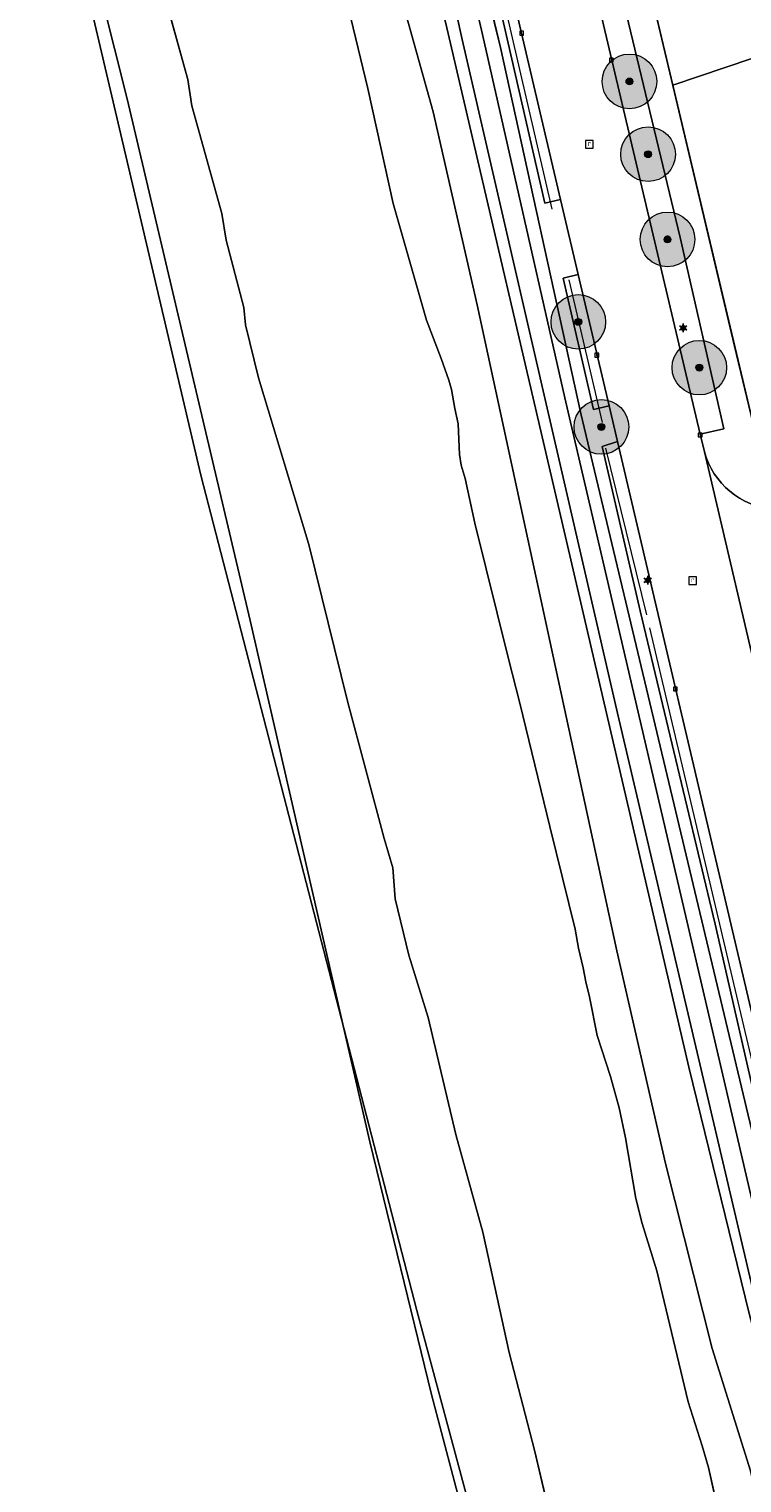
# Model space of a CAD drawing. Header units: millimetres. Extents: x 162876 to 168130, y 402614 to 405602.
# Tile 109 of 256: x 165189 to 165241, y 403612 to 403719. Entities that reach past the tile are written whole.
import ezdxf
from ezdxf.enums import TextEntityAlignment as Align

# ---------------------------------------------------------------- set-up
doc = ezdxf.new("R2010")
doc.units = ezdxf.units.MM
for name, color, linetype, lineweight in [('X-CA190022.004-UO-BGT_Ondergrond$0$GE_006_Watergrens_Grens_GEM', 253, 'Continuous', 9), ('X-CA190022.004-UO-BGT_Ondergrond$0$GE_203_VGOHaag_Lijn_GEM', 253, 'X-CA190022.004-UO-BGT_Ondergrond$0$Heg', 9), ('X-CA190022.004-UO-BGT_Ondergrond$0$GE_244_Taludlijn_Lijn_GEM', 253, 'Continuous', 9), ('X-CA190022.004-UO-BGT_Ondergrond$0$GE_314_WGDRijbaanLokaleweg_Vlak_GEM', 253, 'Continuous', 9), ('X-CA190022.004-UO-BGT_Ondergrond$0$GE_317_WGDVoetpad_Vlak_GEM', 253, 'Continuous', 9), ('X-CA190022.004-UO-BGT_Ondergrond$0$GE_366_OWGBerm_groenvoorziening_Vlak_GEM', 253, 'Continuous', 9), ('X-CA190022.004-UO-BGT_Ondergrond$0$GE_367_OWGBerm_groenvoorziening_grasenk_GEM', 253, 'Continuous', 9), ('X-CA190022.004-UO-BGT_Ondergrond$0$GE_401_OTDErf_Vlak_GEM', 253, 'Continuous', 9), ('X-CA190022.004-UO-BGT_Ondergrond$0$GE_471_BTDBouwland_Vlak_GEM', 253, 'Continuous', 9), ('X-CA190022.004-UO-BGT_Ondergrond$0$GE_477_BTDGroenvoorziening_Vlak_GEM', 253, 'Continuous', 9), ('X-CA190022.004-UO-BGT_Ondergrond$0$GE_491_VGOHaag_Inrichtend_Vlak_GEM', 253, 'Continuous', 9), ('X-CA190022.004-UO-BGT_Ondergrond$0$GE_504_WTDWaterloop_sloot_Vlak_GEM', 253, 'Continuous', 9), ('X-CA190022.004-UO-BGT_Ondergrond$0$GE_541_OWTOever_slootkant_Vlak_GEM', 253, 'Continuous', 9), ('X-CA190022.004-UO-BGT_Ondergrond$0$GE_861_PALLichtmast_Punt_GEM', 202, 'Continuous', 25), ('X-CA190022.004-UO-BGT_Ondergrond$0$GE_885_PutInspectieofRioolput_Punt_GEM', 253, 'Continuous', 9), ('X-CA190022.004-UO-BGT_Ondergrond$0$GE_886_PutKolk_Punt_GEM', 253, 'Continuous', 9), ('X-CA190022.004-UO-BGT_Ondergrond$0$N-WE-RI-PUT_INSPECTIE-S', 253, 'Continuous', 9), ('X-CA190022.004-UO-DWM_Beplanting_v0.1$0$B-WE-GR-BOOM-S AFKOMSTIG UIT BGT', 252, 'Continuous', 0), ('X-CA190022.004-UO-KAD_Percelen$0$B-WE-KG-GRENS_PERCEEL-GV', 150, 'Continuous', 9)]:
    doc.layers.add(name, color=color, linetype=linetype, lineweight=lineweight)
doc.layers.add('X-CA190022.004-UO-DWM_Beplanting_v0.1$0$B-WE-GR-BOOM-S AFKOMSTIG UIT BOMENBESTAND GEMEENTE', color=252, linetype='Continuous')
doc.styles.add('X-CA190022.004-UO-BGT_Ondergrond$0$NLCS-ISO', font='NLCS-ISO.ttf')
doc.linetypes.add('X-CA190022.004-UO-BGT_Ondergrond$0$Heg', pattern='A,5,-1.5,[2,dgnlstyle-meierijstad.shx,S=0.007937,R=45,X=0,Y=0],-1.5', length=8)

# ---------------------------------------------------------------- blocks, each defined once
blk = doc.blocks.new('X-CA190022.004-UO-BGT_Ondergrond$0$SRI-KOLK-SO')
at = {"color": 0, "linetype": 'ByBlock', "lineweight": 18}
blk.add_lwpolyline([(-1.125, -1.125), (1.125, -1.125), (1.125, 1.125), (-1.125, 1.125)], close=True, dxfattribs=at)
at = {"color": 0, "linetype": 'ByBlock', "lineweight": 18, "style": 'X-CA190022.004-UO-BGT_Ondergrond$0$NLCS-ISO'}
blk.add_text('k', height=1.5, dxfattribs=at).set_placement((0, 0), align=Align.MIDDLE_CENTER)
blk = doc.blocks.new('X-CA190022.004-UO-BGT_Ondergrond$0$IMGEOKolk')
at = {"xscale": 5, "yscale": 5, "zscale": 5}
blk.add_blockref('X-CA190022.004-UO-BGT_Ondergrond$0$SRI-KOLK-SO', (0, 0), dxfattribs=at)
blk = doc.blocks.new('X-CA190022.004-UO-BGT_Ondergrond$0$SRI-PUT_INSPECTIEPUT_RIOOLPUT-SO')
at = {"color": 0, "linetype": 'ByBlock', "lineweight": 18}
blk.add_lwpolyline([(-1.12, -1.12), (1.12, -1.12), (1.12, 1.12), (-1.12, 1.12)], close=True, dxfattribs=at)
at = {"color": 0, "linetype": 'ByBlock', "lineweight": 18, "style": 'X-CA190022.004-UO-BGT_Ondergrond$0$NLCS-ISO'}
blk.add_text('r', height=1.5, dxfattribs=at).set_placement((0, 0.28), align=Align.MIDDLE_CENTER)
blk = doc.blocks.new('X-CA190022.004-UO-BGT_Ondergrond$0$IMGEOInspectierioolput')
at = {"layer": 'X-CA190022.004-UO-BGT_Ondergrond$0$N-WE-RI-PUT_INSPECTIE-S', "xscale": 10, "yscale": 10, "zscale": 10}
blk.add_blockref('X-CA190022.004-UO-BGT_Ondergrond$0$SRI-PUT_INSPECTIEPUT_RIOOLPUT-SO', (0, 0), dxfattribs=at)
blk = doc.blocks.new('X-CA190022.004-UO-BGT_Ondergrond$0$N-SIE-WEG_LICHTMAST-SO')
h = blk.add_hatch(color=256)
h.paths.add_polyline_path([(1.16, 0.5, 0.658505), (-1.16, 0.5)])
h.paths.add_polyline_path([(-1.16, -0.5, 0.658505), (1.16, -0.5)])
at = {"flags": 128}
for points in [[(-2.19, 1.27), (-1.1, 0.63)], [(-1.16, 0.5), (1.16, 0.5)], [(0, 1.27), (0, 2.53)], [(1.1, 0.63), (2.19, 1.27)], [(-2.19, -1.27), (-1.1, -0.63)], [(-1.16, -0.5), (1.16, -0.5)], [(0, -1.27), (0, -2.53)], [(2.19, -1.27), (1.1, -0.63)]]:
    blk.add_lwpolyline(points, dxfattribs=at)
at = {"ltscale": 0.5}
blk.add_circle((0, 0), 1.27, dxfattribs=at)
at = {"style": 'X-CA190022.004-UO-BGT_Ondergrond$0$NLCS-ISO'}
blk.add_attdef('TYPE', text='', height=1.8, dxfattribs=at).set_placement((0, 2.53), align=Align.BOTTOM_CENTER)
blk = doc.blocks.new('X-CA190022.004-UO-BGT_Ondergrond$0$IMGEOLichtmastpaal')
at = {"xscale": 5, "yscale": 5, "zscale": 5}
blk.add_blockref('X-CA190022.004-UO-BGT_Ondergrond$0$N-SIE-WEG_LICHTMAST-SO', (0, 6.4), dxfattribs=at)
blk = doc.blocks.new('X-CA190022.004-UO-DWM_Beplanting_v0.1$0$SGR-BOOM_01-SO')
at = {"linetype": 'ByBlock', "lineweight": 18}
h = blk.add_hatch(color=0, dxfattribs=at)
h.dxf.hatch_style = 1
edge = h.paths.add_edge_path()
edge.add_arc((0, 0), 0.25, 0, 360)
at = {"color": 0, "linetype": 'ByBlock', "lineweight": 18}
for radius in [2, 0.25]:
    blk.add_circle((0, 0), radius, dxfattribs=at)
blk = doc.blocks.new('X-CA190022.004-UO-DWM_Beplanting_v0.1$0$IMGEOBoom')
at = {"transparency": 33554457}
h = blk.add_hatch(color=256, dxfattribs=at)
h.dxf.hatch_style = 1
edge = h.paths.add_edge_path()
edge.add_arc((0, 0), 100, 0, 360)
edge = h.paths.add_edge_path(flags=17)
edge.add_arc((0, 0), 12.5, 0, 360)
h = blk.add_hatch()
h.set_pattern_fill('ANGLE', color=256)
h.set_pattern_definition([(0, (0, 0), (0, 6.985), [5.08, -1.905]), (90, (0, 0), (-6.985, 4e-16), [5.08, -1.905])])
edge = h.paths.add_edge_path(flags=17)
edge.add_arc((0, 0), 12.5, 0, 360)
at = {"xscale": 50, "yscale": 50, "zscale": 50}
blk.add_blockref('X-CA190022.004-UO-DWM_Beplanting_v0.1$0$SGR-BOOM_01-SO', (0, 0), dxfattribs=at)

msp = doc.modelspace()

# ---------------------------------------------------------------- linework, layer by layer
at = {"layer": 'X-CA190022.004-UO-BGT_Ondergrond$0$GE_006_Watergrens_Grens_GEM'}
for p, q in [((165218.663, 403712.63), (165215.335, 403724.555)), ((165198.784, 403721.856), (165200.694, 403714.995)), ((165211.914, 403722.435), (165213.859, 403714.343)), ((165213.859, 403714.343), (165211.914, 403722.435)), ((165200.694, 403714.995), (165200.987, 403713.067)), ((165213.859, 403714.343), (165215.714, 403705.925)), ((165215.714, 403705.925), (165213.859, 403714.343)), ((165200.987, 403713.067), (165203.173, 403705.177)), ((165221.876, 403698.499), (165218.663, 403712.63)), ((165215.714, 403705.925), (165218.158, 403697.373)), ((165218.158, 403697.373), (165215.714, 403705.925)), ((165203.173, 403705.177), (165203.49, 403703.233)), ((165203.49, 403703.233), (165204.798, 403698.291)), ((165204.798, 403698.291), (165204.916, 403697.023)), ((165232.096, 403651.201), (165221.876, 403698.499)), ((165218.158, 403697.373), (165219.243, 403694.58)), ((165219.243, 403694.58), (165218.158, 403697.373)), ((165204.916, 403697.023), (165205.874, 403693.157)), ((165219.243, 403694.58), (165219.801, 403692.983)), ((165219.801, 403692.983), (165219.243, 403694.58)), ((165205.874, 403693.157), (165209.558, 403680.945)), ((165219.801, 403692.983), (165220, 403692.307)), ((165220, 403692.307), (165219.801, 403692.983)), ((165220, 403692.307), (165220.241, 403690.902)), ((165220.241, 403690.902), (165220, 403692.307)), ((165220.241, 403690.902), (165220.49, 403689.773)), ((165220.49, 403689.773), (165220.241, 403690.902)), ((165220.49, 403689.773), (165220.588, 403687.544)), ((165220.588, 403687.544), (165220.49, 403689.773)), ((165220.588, 403687.544), (165220.704, 403686.763)), ((165220.704, 403686.763), (165220.588, 403687.544)), ((165220.704, 403686.763), (165220.985, 403685.778)), ((165220.985, 403685.778), (165220.704, 403686.763)), ((165220.985, 403685.778), (165221.693, 403682.512)), ((165221.693, 403682.512), (165220.985, 403685.778)), ((165221.693, 403682.512), (165224.158, 403672.578)), ((165224.158, 403672.578), (165221.693, 403682.512)), ((165209.558, 403680.945), (165212.372, 403669.478)), ((165224.158, 403672.578), (165224.998, 403669.33)), ((165224.998, 403669.33), (165224.158, 403672.578)), ((165212.372, 403669.478), (165215.062, 403659.424)), ((165224.998, 403669.33), (165227.188, 403660.292)), ((165227.188, 403660.292), (165224.998, 403669.33)), ((165227.188, 403660.292), (165229.062, 403652.769)), ((165229.062, 403652.769), (165227.188, 403660.292)), ((165215.062, 403659.424), (165215.704, 403657.261)), ((165215.704, 403657.261), (165215.873, 403654.987)), ((165215.873, 403654.987), (165216.869, 403650.882)), ((165229.062, 403652.769), (165229.298, 403651.376)), ((165229.298, 403651.376), (165229.062, 403652.769)), ((165229.298, 403651.376), (165229.646, 403649.94)), ((165229.646, 403649.94), (165229.298, 403651.376)), ((165216.869, 403650.882), (165218.289, 403646.318)), ((165235.674, 403635.607), (165232.096, 403651.201)), ((165229.646, 403649.94), (165229.82, 403648.919)), ((165229.82, 403648.919), (165229.646, 403649.94)), ((165229.82, 403648.919), (165230.099, 403647.814)), ((165230.099, 403647.814), (165229.82, 403648.919)), ((165230.099, 403647.814), (165230.667, 403644.979)), ((165230.667, 403644.979), (165230.099, 403647.814)), ((165218.289, 403646.318), (165220.306, 403637.732)), ((165230.667, 403644.979), (165231.636, 403641.996)), ((165231.636, 403641.996), (165230.667, 403644.979)), ((165231.636, 403641.996), (165232.284, 403639.694)), ((165232.284, 403639.694), (165231.636, 403641.996)), ((165232.284, 403639.694), (165232.737, 403637.507)), ((165232.737, 403637.507), (165232.284, 403639.694)), ((165220.306, 403637.732), (165222.285, 403630.596)), ((165232.737, 403637.507), (165233.499, 403633.043)), ((165233.499, 403633.043), (165232.737, 403637.507)), ((165239.084, 403622.059), (165235.674, 403635.607)), ((165233.499, 403633.043), (165233.95, 403631.227)), ((165233.95, 403631.227), (165233.499, 403633.043)), ((165233.95, 403631.227), (165235.033, 403627.767)), ((165235.033, 403627.767), (165233.95, 403631.227)), ((165222.285, 403630.596), (165224.22, 403621.774)), ((165235.033, 403627.767), (165237.328, 403618.155)), ((165237.328, 403618.155), (165235.033, 403627.767)), ((165224.22, 403621.774), (165226.082, 403614.63)), ((165241.891, 403613.105), (165239.084, 403622.059)), ((165237.328, 403618.155), (165238.355, 403614.928)), ((165238.355, 403614.928), (165237.328, 403618.155)), ((165226.082, 403614.63), (165228.614, 403603.779)), ((165238.355, 403614.928), (165238.804, 403613.361)), ((165238.804, 403613.361), (165238.355, 403614.928)), ((165238.804, 403613.361), (165239.655, 403609.584)), ((165239.655, 403609.584), (165238.804, 403613.361))]:
    msp.add_line(p, q, dxfattribs=at)
at = {"layer": 'X-CA190022.004-UO-BGT_Ondergrond$0$GE_203_VGOHaag_Lijn_GEM'}
for p, q in [((165227.359, 403705.492), (165221.752, 403729.759)), ((165240.728, 403695.474), (165236.109, 403714.964)), ((165231.041, 403689.888), (165228.602, 403700.324)), ((165234.3, 403675.798), (165231.297, 403687.992)), ((165249.039, 403613.249), (165234.524, 403674.841))]:
    msp.add_line(p, q, dxfattribs=at)
at = {"layer": 'X-CA190022.004-UO-BGT_Ondergrond$0$GE_244_Taludlijn_Lijn_GEM'}
for p, q in [((165223.571, 403717.346), (165219.13, 403735.879)), ((165229.459, 403690.541), (165223.571, 403717.346)), ((165242.109, 403637.519), (165229.459, 403690.541))]:
    msp.add_line(p, q, dxfattribs=at)
at = {"layer": 'X-CA190022.004-UO-BGT_Ondergrond$0$GE_314_WGDRijbaanLokaleweg_Vlak_GEM', "flags": 128}
for points in [[(165249.78, 403613.5), (165232.154, 403688.478), (165231.537, 403691.102), (165229.278, 403700.708), (165227.986, 403706.207), (165222.403, 403729.956), (165221.837, 403732.364), (165221.043, 403735.738), (165220.944, 403736.16), (165226.746, 403737.531), (165238.209, 403689.016), (165238.51, 403687.74), (165242.22, 403671.88), (165242.541, 403670.519), (165252.257, 403629.266), (165252.878, 403626.63), (165253.942, 403622.111), (165254.07, 403621.569), (165254.234, 403620.874), (165257.97, 403605.065)], [(165242.22, 403671.88), (165238.51, 403687.74)]]:
    msp.add_lwpolyline(points, dxfattribs=at)
at = {"layer": 'X-CA190022.004-UO-BGT_Ondergrond$0$GE_314_WGDRijbaanLokaleweg_Vlak_GEM'}
msp.add_arc((165244.14, 403689.328), 5.85, 195.75547, 264.37084, dxfattribs=at)
at = {"layer": 'X-CA190022.004-UO-BGT_Ondergrond$0$GE_317_WGDVoetpad_Vlak_GEM', "flags": 128}
for points in [[(165250.353, 403591.907), (165245.143, 403613.291), (165232.159, 403668.603), (165220.784, 403717.926), (165218.547, 403728.012), (165217.014, 403734.022), (165214.436, 403739.313), (165211.843, 403745.767), (165211.379, 403751.196), (165210.984, 403757.96)], [(165212.536, 403757.738), (165212.619, 403751.305), (165213.233, 403746.209), (165215.724, 403740.053), (165218.291, 403734.655), (165219.91, 403728.396), (165222.277, 403718.296), (165228.303, 403691.699), (165246.496, 403613.617), (165251.805, 403592.309)], [(165229.32, 403746.75), (165229.399, 403746.789), (165229.416, 403746.798), (165230.174, 403745.282), (165231.613, 403742.426), (165230.28, 403739.56), (165236.109, 403714.964)], [(165238.51, 403687.74), (165238.209, 403689.016), (165239.936, 403689.414), (165236.748, 403703.425), (165231.061, 403727.09), (165227.92, 403739.943), (165226.289, 403739.467), (165226.259, 403739.592), (165226.086, 403740.312)], [(165236.109, 403714.964), (165240.728, 403695.474), (165242.22, 403689.18), (165243.566, 403683.507)]]:
    msp.add_lwpolyline(points, dxfattribs=at)
at = {"layer": 'X-CA190022.004-UO-BGT_Ondergrond$0$GE_317_WGDVoetpad_Vlak_GEM', "extrusion": (0, 0, -1)}
msp.add_arc((-165244.14, 403689.328), 5.85, 275.62916, 344.24453, dxfattribs=at)
at = {"layer": 'X-CA190022.004-UO-BGT_Ondergrond$0$GE_366_OWGBerm_groenvoorziening_Vlak_GEM', "flags": 128}
for points in [[(165252.811, 403592.671), (165247.561, 403613.2), (165242.109, 403637.519), (165229.459, 403690.541), (165223.571, 403717.346), (165219.13, 403735.879), (165217.565, 403741.275), (165213.861, 403752.129), (165212.536, 403757.738)], [(165219.128, 403744.045), (165217.996, 403743.744), (165218.971, 403740.139), (165219.954, 403740.37), (165220.691, 403737.236), (165220.944, 403736.16), (165221.043, 403735.738), (165220.129, 403735.523), (165220.953, 403732.156), (165221.837, 403732.364), (165222.403, 403729.956), (165221.379, 403729.715), (165226.82, 403705.933), (165227.986, 403706.207), (165229.278, 403700.708), (165228.17, 403700.447), (165230.394, 403690.834), (165231.537, 403691.102), (165232.154, 403688.478), (165231.021, 403688.126), (165233.806, 403676.09), (165239.309, 403653.133), (165246.953, 403619.678), (165249.895, 403607.522)]]:
    msp.add_lwpolyline(points, dxfattribs=at)
at = {"layer": 'X-CA190022.004-UO-BGT_Ondergrond$0$GE_367_OWGBerm_groenvoorziening_grasenk_GEM', "flags": 128}
for points in [[(165210.984, 403757.96), (165211.379, 403751.196), (165211.843, 403745.767), (165214.436, 403739.313), (165217.014, 403734.022), (165218.547, 403728.012), (165220.784, 403717.926), (165232.159, 403668.603), (165245.143, 403613.291), (165250.353, 403591.907)], [(165243.746, 403604.745), (165241.891, 403613.105), (165239.084, 403622.059), (165235.674, 403635.607), (165232.096, 403651.201), (165221.876, 403698.499), (165218.663, 403712.63), (165215.335, 403724.555), (165212.387, 403729.744), (165211.132, 403737.546), (165209, 403745.23), (165207.611, 403752.193), (165207.51, 403756.85), (165208.86, 403757.32), (165208.71, 403757.71)], [(165212.536, 403757.738), (165213.861, 403752.129), (165217.565, 403741.275), (165219.13, 403735.879), (165223.571, 403717.346), (165229.459, 403690.541), (165242.109, 403637.519), (165247.561, 403613.2), (165252.811, 403592.671)], [(165251.805, 403592.309), (165246.496, 403613.617), (165228.303, 403691.699), (165222.277, 403718.296), (165219.91, 403728.396), (165218.291, 403734.655), (165215.724, 403740.053), (165213.233, 403746.209), (165212.619, 403751.305), (165212.536, 403757.738)], [(165226.289, 403739.467), (165227.92, 403739.943), (165231.061, 403727.09), (165236.748, 403703.425), (165239.936, 403689.414), (165238.209, 403689.016), (165226.746, 403737.531), (165226.492, 403738.607), (165226.289, 403739.467)]]:
    msp.add_lwpolyline(points, dxfattribs=at)
at = {"layer": 'X-CA190022.004-UO-BGT_Ondergrond$0$GE_401_OTDErf_Vlak_GEM', "flags": 128}
msp.add_lwpolyline([(165321.488, 403760.148), (165333.72, 403719.38), (165331.74, 403715.59), (165245.34, 403687.81), (165242.22, 403689.18), (165240.728, 403695.474), (165236.109, 403714.964), (165230.28, 403739.56), (165231.613, 403742.426), (165232.28, 403743.86), (165311.26, 403783.38), (165315, 403781.77), (165317.41, 403773.738), (165321.488, 403760.148)], dxfattribs=at)
at = {"layer": 'X-CA190022.004-UO-BGT_Ondergrond$0$GE_471_BTDBouwland_Vlak_GEM', "flags": 128}
msp.add_lwpolyline([(165193.408, 403721.084), (165201.638, 403686.012), (165217.465, 403624.857), (165229.114, 403581.428), (165245.954, 403525.843), (165266.719, 403473.045), (165289.288, 403414.84), (165290.478, 403413.66), (165289.178, 403412.601), (165282.471, 403405.448), (165257.856, 403378.795), (165251.823, 403372.059), (165200.784, 403316.313), (165170.448, 403282.887)], dxfattribs=at)
at = {"layer": 'X-CA190022.004-UO-BGT_Ondergrond$0$GE_477_BTDGroenvoorziening_Vlak_GEM', "flags": 128}
for points in [[(165222.403, 403729.956), (165227.986, 403706.207), (165226.82, 403705.933), (165221.379, 403729.715), (165222.403, 403729.956)], [(165229.278, 403700.708), (165231.537, 403691.102), (165230.394, 403690.834), (165228.17, 403700.447), (165229.278, 403700.708)], [(165306.931, 403446.676), (165305.969, 403446.164), (165294.419, 403473.113), (165281.952, 403503.986), (165277.873, 403514.599), (165271.654, 403533.416), (165264.055, 403556.739), (165257.935, 403577.926), (165249.895, 403607.522), (165246.953, 403619.678), (165239.309, 403653.133), (165233.806, 403676.09), (165231.021, 403688.126), (165232.154, 403688.478)], [(165232.154, 403688.478), (165249.78, 403613.5)]]:
    msp.add_lwpolyline(points, dxfattribs=at)
at = {"layer": 'X-CA190022.004-UO-BGT_Ondergrond$0$GE_491_VGOHaag_Inrichtend_Vlak_GEM', "flags": 128}
for points in [[(165222.403, 403729.956), (165227.986, 403706.207), (165226.82, 403705.933), (165221.379, 403729.715), (165222.403, 403729.956)], [(165229.278, 403700.708), (165231.537, 403691.102), (165230.394, 403690.834), (165228.17, 403700.447), (165229.278, 403700.708)], [(165306.931, 403446.676), (165305.969, 403446.164), (165294.419, 403473.113), (165281.952, 403503.986), (165277.873, 403514.599), (165271.654, 403533.416), (165264.055, 403556.739), (165257.935, 403577.926), (165249.895, 403607.522), (165246.953, 403619.678), (165239.309, 403653.133), (165233.806, 403676.09), (165231.021, 403688.126), (165232.154, 403688.478)], [(165232.154, 403688.478), (165249.78, 403613.5)]]:
    msp.add_lwpolyline(points, dxfattribs=at)
at = {"layer": 'X-CA190022.004-UO-BGT_Ondergrond$0$GE_504_WTDWaterloop_sloot_Vlak_GEM', "flags": 128}
for points in [[(165228.614, 403603.779), (165226.082, 403614.63), (165224.22, 403621.774), (165222.285, 403630.596), (165220.306, 403637.732), (165218.289, 403646.318), (165216.869, 403650.882), (165215.873, 403654.987), (165215.704, 403657.261), (165215.062, 403659.424), (165212.372, 403669.478), (165209.558, 403680.945), (165205.874, 403693.157), (165204.916, 403697.023), (165204.798, 403698.291), (165203.49, 403703.233), (165203.173, 403705.177), (165200.987, 403713.067), (165200.694, 403714.995), (165198.784, 403721.856)], [(165211.914, 403722.435), (165213.859, 403714.343), (165215.714, 403705.925), (165218.158, 403697.373), (165219.243, 403694.58), (165219.801, 403692.983), (165220, 403692.307), (165220.241, 403690.902), (165220.49, 403689.773), (165220.588, 403687.544), (165220.704, 403686.763), (165220.985, 403685.778), (165221.693, 403682.512), (165224.158, 403672.578), (165224.998, 403669.33), (165227.188, 403660.292), (165229.062, 403652.769), (165229.298, 403651.376), (165229.646, 403649.94), (165229.82, 403648.919), (165230.099, 403647.814), (165230.667, 403644.979), (165231.636, 403641.996), (165232.284, 403639.694), (165232.737, 403637.507), (165233.499, 403633.043), (165233.95, 403631.227), (165235.033, 403627.767), (165237.328, 403618.155), (165238.355, 403614.928), (165238.804, 403613.361), (165239.655, 403609.584)]]:
    msp.add_lwpolyline(points, dxfattribs=at)
at = {"layer": 'X-CA190022.004-UO-BGT_Ondergrond$0$GE_541_OWTOever_slootkant_Vlak_GEM', "flags": 128}
for points in [[(165207.521, 403761.17), (165207.4, 403761.58), (165206.044, 403761.104), (165206.14, 403760.82), (165206.213, 403760.659), (165207.345, 403757.335), (165207.391, 403757.2), (165207.441, 403757.051), (165207.51, 403756.85), (165207.611, 403752.193), (165209, 403745.23), (165211.132, 403737.546), (165212.387, 403729.744), (165215.335, 403724.555), (165218.663, 403712.63), (165221.876, 403698.499), (165232.096, 403651.201)], [(165229.114, 403581.428), (165217.465, 403624.857), (165201.638, 403686.012), (165193.408, 403721.084), (165187.491, 403745.125), (165190.069, 403745.923), (165187.419, 403749.59)], [(165198.784, 403721.856), (165200.694, 403714.995), (165200.987, 403713.067), (165203.173, 403705.177), (165203.49, 403703.233), (165204.798, 403698.291), (165204.916, 403697.023), (165205.874, 403693.157), (165209.558, 403680.945), (165212.372, 403669.478), (165215.062, 403659.424), (165215.704, 403657.261), (165215.873, 403654.987), (165216.869, 403650.882), (165218.289, 403646.318), (165220.306, 403637.732), (165222.285, 403630.596), (165224.22, 403621.774), (165226.082, 403614.63), (165228.614, 403603.779)], [(165239.655, 403609.584), (165238.804, 403613.361), (165238.355, 403614.928), (165237.328, 403618.155), (165235.033, 403627.767), (165233.95, 403631.227), (165233.499, 403633.043), (165232.737, 403637.507), (165232.284, 403639.694), (165231.636, 403641.996), (165230.667, 403644.979), (165230.099, 403647.814), (165229.82, 403648.919), (165229.646, 403649.94), (165229.298, 403651.376), (165229.062, 403652.769), (165227.188, 403660.292), (165224.998, 403669.33), (165224.158, 403672.578), (165221.693, 403682.512), (165220.985, 403685.778), (165220.704, 403686.763), (165220.588, 403687.544), (165220.49, 403689.773), (165220.241, 403690.902), (165220, 403692.307), (165219.801, 403692.983), (165219.243, 403694.58), (165218.158, 403697.373), (165215.714, 403705.925), (165213.859, 403714.343), (165211.914, 403722.435)], [(165232.096, 403651.201), (165235.674, 403635.607), (165239.084, 403622.059), (165241.891, 403613.105), (165243.746, 403604.745)]]:
    msp.add_lwpolyline(points, dxfattribs=at)
at = {"layer": 'X-CA190022.004-UO-KAD_Percelen$0$B-WE-KG-GRENS_PERCEEL-GV', "flags": 128}
for points in [[(165432.29, 403842.158), (165414.648, 403867.011), (165206.02, 403764.38), (165209.499, 403754.807), (165213.209, 403743.079), (165216.538, 403731.109), (165219.578, 403719.089), (165228.485, 403680.885), (165237.382, 403642.678), (165241.787, 403624.62), (165246.519, 403606.625)], [(165246.519, 403606.625), (165241.787, 403624.62), (165237.382, 403642.678), (165228.485, 403680.885), (165219.578, 403719.089), (165216.538, 403731.109), (165213.209, 403743.079), (165209.499, 403754.807), (165206.02, 403764.38), (165184.131, 403754.492)], [(165177.151, 403520.417), (165225.104, 403594.141), (165223.355, 403600.346), (165218.531, 403618.692), (165214.015, 403637.201), (165205.258, 403675.382), (165196.258, 403713.59), (165193.446, 403724.755), (165190.31, 403735.894), (165187.387, 403745.159)], [(165187.387, 403745.159), (165190.31, 403735.894), (165193.446, 403724.755), (165196.258, 403713.59), (165205.258, 403675.382), (165214.015, 403637.201), (165218.531, 403618.692), (165223.355, 403600.346)]]:
    msp.add_lwpolyline(points, dxfattribs=at)
for points in [[(165230.28, 403739.56), (165232.28, 403743.86), (165251.07, 403753.264), (165267.503, 403761.486), (165271.141, 403763.316), (165283.496, 403769.48), (165311.272, 403783.36), (165315.012, 403781.951), (165321.996, 403758.687), (165327.964, 403738.569), (165333.72, 403719.38), (165331.74, 403715.59), (165312.738, 403709.479), (165306.131, 403707.316), (165287.304, 403701.29), (165268.089, 403695.123), (165245.34, 403687.81), (165242.22, 403689.18), (165236.2, 403714.576)], [(165265.011, 403725.149), (165260.065, 403735.514), (165256.59, 403742.6), (165251.07, 403753.264), (165232.28, 403743.86), (165230.28, 403739.56), (165236.2, 403714.576), (165259.199, 403722.362)], [(165259.199, 403722.362), (165236.2, 403714.576), (165242.22, 403689.18), (165245.34, 403687.81), (165268.089, 403695.123)]]:
    msp.add_lwpolyline(points, close=True, dxfattribs=at)

# ---------------------------------------------------------------- block references
at = {"layer": 'X-CA190022.004-UO-BGT_Ondergrond$0$GE_861_PALLichtmast_Punt_GEM', "xscale": 0.025, "yscale": 0.025, "zscale": 0.025}
for p in [(165236.959, 403696.65), (165234.364, 403678.164)]:
    msp.add_blockref('X-CA190022.004-UO-BGT_Ondergrond$0$IMGEOLichtmastpaal', p, dxfattribs=at)
at = {"layer": 'X-CA190022.004-UO-BGT_Ondergrond$0$GE_885_PutInspectieofRioolput_Punt_GEM', "xscale": 0.025, "yscale": 0.025, "zscale": 0.025}
for p in [(165230.082, 403710.251), (165237.657, 403678.299)]:
    msp.add_blockref('X-CA190022.004-UO-BGT_Ondergrond$0$IMGEOInspectierioolput', p, dxfattribs=at)
at = {"layer": 'X-CA190022.004-UO-BGT_Ondergrond$0$GE_886_PutKolk_Punt_GEM', "xscale": 0.025, "yscale": 0.025, "zscale": 0.025}
for p in [(165225.129, 403718.394), (165231.698, 403716.429), (165230.638, 403694.816), (165238.207, 403688.964), (165236.38, 403670.363)]:
    msp.add_blockref('X-CA190022.004-UO-BGT_Ondergrond$0$IMGEOKolk', p, dxfattribs=at)
at = {"layer": 'X-CA190022.004-UO-DWM_Beplanting_v0.1$0$B-WE-GR-BOOM-S AFKOMSTIG UIT BGT', "xscale": 0.02, "yscale": 0.02, "zscale": 0.02}
for p in [(165233.027, 403714.859), (165234.389, 403709.529), (165235.812, 403703.289), (165229.281, 403697.248), (165238.143, 403693.898), (165230.969, 403689.555)]:
    msp.add_blockref('X-CA190022.004-UO-DWM_Beplanting_v0.1$0$IMGEOBoom', p, dxfattribs=at)
at = {"layer": 'X-CA190022.004-UO-DWM_Beplanting_v0.1$0$B-WE-GR-BOOM-S AFKOMSTIG UIT BOMENBESTAND GEMEENTE', "xscale": 0.02, "yscale": 0.02, "zscale": 0.02}
for p in [(165233.027, 403714.859), (165234.389, 403709.529), (165235.812, 403703.289), (165238.143, 403693.898), (165230.969, 403689.555)]:
    msp.add_blockref('X-CA190022.004-UO-DWM_Beplanting_v0.1$0$IMGEOBoom', p, dxfattribs=at)

doc.saveas('drawing.dxf')
